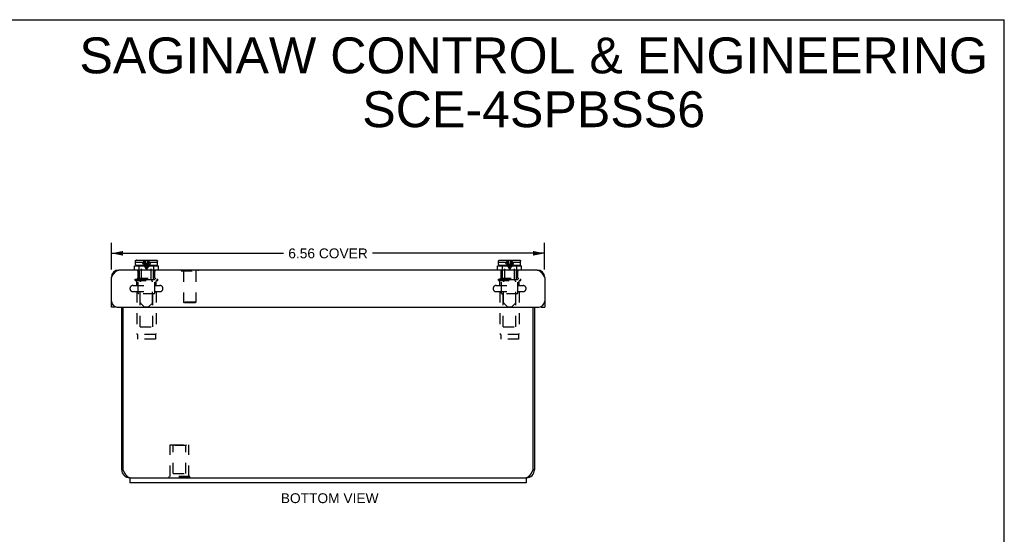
# Model space of a CAD drawing. Header units: inches. Extents: x 0 to 29.8, y 0 to 19.3.
# Tile 6 of 6: x 14.9 to 29.8, y 11.5 to 19.3. Entities that reach past the tile are written whole.
import ezdxf

# ---------------------------------------------------------------- set-up
doc = ezdxf.new("R2010")
doc.units = ezdxf.units.IN
doc.header["$LTSCALE"] = 1.640351
doc.header["$MEASUREMENT"] = 0
doc.linetypes.add('HIDDEN', pattern=[0.2, 0.1, -0.1])
doc.layers.get('0').update_dxf_attribs({"linetype": 'CONTINUOUS'})
for name, color, linetype in [('02___PRT_ALL_AXES', 7, 'CONTINUOUS'), ('06___PRT_ALL_SURFS', 7, 'CONTINUOUS'), ('DEFAULT_2', 8, 'HIDDEN'), ('DIMENSIONS', 7, 'CONTINUOUS')]:
    doc.layers.add(name, color=color, linetype=linetype)
doc.styles.get("Standard").update_dxf_attribs({"font": 'arial.ttf'})
doc.dimstyles.new('DIMSTYLE_2', dxfattribs={"dimtxt": 0.149123, "dimasz": 0.175439, "dimexe": 0.09, "dimexo": 0.07, "dimgap": 0.0425, "dimtad": 0, "dimtih": 1, "dimtoh": 1, "dimzin": 4, "dimdsep": 46, "dimtxsty": 'Standard', "dimblk": '_FILLED', "dimblk1": '_FILLED', "dimblk2": '_FILLED', "dimcen": 0.09, "dimazin": 1, "dimtfac": 1, "dimtdec": 3, "dimtofl": 0, "dimtmove": 0, "dimatfit": 3, "dimldrblk": '_FILLED', "dimfxl": 0, "dimtolj": 1, "dimtzin": 4, "dimarcsym": 0})

# ---------------------------------------------------------------- blocks, each defined once
blk = doc.blocks.new('_FILLED')
at = {"color": 0, "linetype": 'ByBlock'}
blk.add_solid([(0, 0), (-1, 0.2), (-1, -0.2)], dxfattribs=at)
blk = doc.blocks.new('*D3')
at = {"layer": 'DIMENSIONS', "color": 2, "linetype": 'Continuous'}
for p, q in [((16.301, 15.514), (16.301, 15.915)), ((22.863, 15.514), (22.863, 15.915)), ((16.301, 15.757), (18.906, 15.757)), ((22.863, 15.757), (20.258, 15.757))]:
    blk.add_line(p, q, dxfattribs=at)
at = {"layer": 'DIMENSIONS', "color": 2, "linetype": 'Continuous', "xscale": 0.1754385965, "yscale": 0.1754385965, "zscale": 0.1754385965, "rotation": 180}
blk.add_blockref('_FILLED', (16.301, 15.757), dxfattribs=at)
at = {"layer": 'DIMENSIONS', "color": 2, "linetype": 'Continuous', "xscale": 0.1754385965, "yscale": 0.1754385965, "zscale": 0.1754385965}
blk.add_blockref('_FILLED', (22.863, 15.757), dxfattribs=at)
at = {"layer": 'DIMENSIONS', "color": 2, "linetype": 'Continuous', "insert": (19.582, 15.831), "char_height": 0.1491, "width": 1.20241, "attachment_point": 2, "line_spacing_factor": 0.9}
blk.add_mtext('6.56 COVER', dxfattribs=at)

msp = doc.modelspace()

# ---------------------------------------------------------------- linework, layer by layer
at = {"color": 7, "linetype": 'Continuous'}
for p, q in [((0, 19.2982), (29.8246, 19.2982)), ((29.8246, 0), (29.8246, 19.2982)), ((16.6511, 15.5031), (16.6511, 15.5656)), ((16.6511, 15.5656), (17.0131, 15.5656)), ((16.6651, 15.5856), (16.6651, 15.6206)), ((16.6651, 15.6206), (16.666, 15.6206)), ((16.666, 15.6206), (16.666, 15.6386)), ((16.9841, 15.5706), (16.6801, 15.5706)), ((16.681, 15.6536), (16.9832, 15.6536)), ((16.7591, 15.5656), (16.7591, 15.5706)), ((16.9051, 15.5656), (16.9051, 15.5706)), ((16.9983, 15.6206), (16.9983, 15.6386)), ((16.9983, 15.6206), (16.9991, 15.6206)), ((16.9991, 15.5856), (16.9991, 15.6206)), ((17.0131, 15.5031), (17.0131, 15.5656)), ((22.1511, 15.5656), (22.5131, 15.5656)), ((22.1511, 15.5031), (22.1511, 15.5656)), ((22.1651, 15.6206), (22.166, 15.6206)), ((22.1651, 15.5856), (22.1651, 15.6206)), ((22.166, 15.6206), (22.166, 15.6386)), ((22.4841, 15.5706), (22.1801, 15.5706)), ((22.181, 15.6536), (22.4832, 15.6536)), ((22.2591, 15.5656), (22.2591, 15.5706)), ((22.4051, 15.5656), (22.4051, 15.5706)), ((22.4983, 15.6206), (22.4983, 15.6386)), ((22.4983, 15.6206), (22.4991, 15.6206)), ((22.4991, 15.5856), (22.4991, 15.6206)), ((22.5131, 15.5031), (22.5131, 15.5656)), ((17.3579, 15.5071), (17.3579, 15.5031)), ((17.3579, 15.5071), (17.6139, 15.5071)), ((17.6139, 15.5071), (17.6139, 15.5031)), ((16.3609, 14.9431), (16.3009, 14.9431)), ((16.3609, 14.9482), (16.3609, 14.9431)), ((22.8034, 14.9431), (22.8034, 14.9482)), ((22.8034, 14.9431), (22.8634, 14.9431)), ((16.4571, 12.4751), (16.4791, 12.4751)), ((22.7071, 12.4751), (22.6851, 12.4751)), ((16.5821, 12.3551), (16.5821, 12.2801)), ((16.5821, 12.3551), (22.5821, 12.3551)), ((22.5821, 12.3551), (22.5821, 12.2801))]:
    msp.add_line(p, q, dxfattribs=at)
at = {"color": 3, "linetype": 'Continuous'}
for p, q in [((16.3009, 14.9431), (16.3009, 15.3911)), ((22.7514, 15.5031), (16.4129, 15.5031)), ((22.8634, 15.3911), (22.8634, 14.9431)), ((16.3909, 14.9431), (22.7734, 14.9431)), ((16.4571, 12.4751), (16.4571, 14.9431)), ((16.4791, 12.4751), (16.4791, 14.9431)), ((22.6851, 14.9431), (22.6851, 12.4751)), ((22.7071, 14.9431), (22.7071, 12.4751)), ((16.4859, 12.4621), (16.4839, 12.4658)), ((16.4878, 12.4585), (16.4859, 12.4621)), ((16.4897, 12.4548), (16.4878, 12.4585)), ((16.4916, 12.4512), (16.4897, 12.4548)), ((16.4935, 12.4476), (16.4916, 12.4512)), ((22.6755, 12.4567), (22.6736, 12.453)), ((22.6774, 12.4603), (22.6755, 12.4567)), ((22.6794, 12.464), (22.6774, 12.4603)), ((22.6813, 12.4677), (22.6794, 12.464)), ((22.6851, 12.4751), (22.6813, 12.4677)), ((16.5821, 12.3551), (16.5771, 12.3551)), ((22.5821, 12.2801), (16.5821, 12.2801)), ((22.5871, 12.3551), (22.5821, 12.3551))]:
    msp.add_line(p, q, dxfattribs=at)
at = {"color": 7, "linetype": 'Continuous'}
for points in [[(16.666, 15.6386), (16.666, 15.64), (16.6662, 15.6415), (16.6666, 15.6429), (16.6671, 15.6443), (16.6677, 15.6456), (16.6685, 15.6469), (16.6694, 15.6481), (16.6704, 15.6492), (16.6715, 15.6502), (16.6727, 15.651), (16.6739, 15.6518), (16.6753, 15.6524), (16.6767, 15.6529), (16.6781, 15.6533), (16.6796, 15.6535), (16.681, 15.6536)], [(16.9832, 15.6536), (16.9847, 15.6535), (16.9862, 15.6533), (16.9876, 15.6529), (16.989, 15.6524), (16.9903, 15.6518), (16.9916, 15.651), (16.9928, 15.6502), (16.9939, 15.6492), (16.9949, 15.6481), (16.9958, 15.6469), (16.9965, 15.6456), (16.9972, 15.6443), (16.9977, 15.6429), (16.998, 15.6415), (16.9982, 15.64), (16.9983, 15.6386)], [(22.166, 15.6386), (22.166, 15.64), (22.1662, 15.6415), (22.1666, 15.6429), (22.1671, 15.6443), (22.1677, 15.6456), (22.1685, 15.6469), (22.1694, 15.6481), (22.1704, 15.6492), (22.1715, 15.6502), (22.1727, 15.651), (22.1739, 15.6518), (22.1753, 15.6524), (22.1767, 15.6529), (22.1781, 15.6533), (22.1796, 15.6535), (22.181, 15.6536)], [(22.4832, 15.6536), (22.4847, 15.6535), (22.4862, 15.6533), (22.4876, 15.6529), (22.489, 15.6524), (22.4903, 15.6518), (22.4916, 15.651), (22.4928, 15.6502), (22.4939, 15.6492), (22.4949, 15.6481), (22.4958, 15.6469), (22.4965, 15.6456), (22.4972, 15.6443), (22.4977, 15.6429), (22.498, 15.6415), (22.4982, 15.64), (22.4983, 15.6386)]]:
    msp.add_lwpolyline(points, dxfattribs=at)
at = {"color": 3, "linetype": 'Continuous'}
for points in [[(16.3009, 15.3911), (16.3044, 15.3966), (16.3079, 15.402), (16.3114, 15.4075), (16.3149, 15.4129), (16.3184, 15.4183), (16.3219, 15.4236), (16.3254, 15.4288), (16.3289, 15.4339), (16.3324, 15.439), (16.3359, 15.4439), (16.3394, 15.4487), (16.3429, 15.4533), (16.3464, 15.4578), (16.3499, 15.4621), (16.3534, 15.4663), (16.3569, 15.4703), (16.3604, 15.4741), (16.3639, 15.4776), (16.3674, 15.481), (16.3709, 15.4842), (16.3744, 15.4871), (16.3779, 15.4898), (16.3814, 15.4923), (16.3849, 15.4945), (16.3884, 15.4965), (16.3919, 15.4982), (16.3954, 15.4997), (16.3989, 15.5009), (16.4024, 15.5018), (16.4059, 15.5025), (16.4094, 15.5029), (16.4129, 15.5031)], [(22.7514, 15.5031), (22.7549, 15.5029), (22.7584, 15.5025), (22.7619, 15.5018), (22.7654, 15.5009), (22.7689, 15.4997), (22.7724, 15.4982), (22.7759, 15.4965), (22.7794, 15.4945), (22.7829, 15.4923), (22.7864, 15.4898), (22.7899, 15.4871), (22.7934, 15.4842), (22.7969, 15.481), (22.8004, 15.4776), (22.8039, 15.474), (22.8074, 15.4703), (22.8109, 15.4663), (22.8144, 15.4621), (22.8179, 15.4578), (22.8214, 15.4533), (22.8249, 15.4486), (22.8284, 15.4438), (22.8319, 15.4389), (22.8354, 15.4339), (22.8389, 15.4288), (22.8424, 15.4236), (22.8459, 15.4183), (22.8494, 15.4129), (22.8529, 15.4075), (22.8564, 15.402), (22.8599, 15.3966), (22.8634, 15.3911)], [(16.4839, 12.4658), (16.4811, 12.4714), (16.4801, 12.4732), (16.4791, 12.4751)], [(16.5771, 12.3551), (16.5762, 12.3551), (16.5752, 12.3551), (16.5743, 12.3552), (16.5733, 12.3553), (16.5723, 12.3554), (16.5714, 12.3556), (16.5704, 12.3558), (16.5694, 12.356), (16.5685, 12.3562), (16.5675, 12.3565), (16.5666, 12.3568), (16.5656, 12.3571), (16.5646, 12.3575), (16.5637, 12.3578), (16.5627, 12.3582), (16.5618, 12.3587), (16.5608, 12.3592), (16.5598, 12.3596), (16.5589, 12.3602), (16.5579, 12.3607), (16.557, 12.3613), (16.556, 12.3619), (16.555, 12.3625), (16.5541, 12.3632), (16.5531, 12.3638), (16.5522, 12.3646), (16.5512, 12.3653), (16.5502, 12.366), (16.5493, 12.3668), (16.5483, 12.3676), (16.5474, 12.3685), (16.5464, 12.3693), (16.5454, 12.3702), (16.5445, 12.3711), (16.5435, 12.3721), (16.5425, 12.373), (16.5416, 12.374), (16.5406, 12.375), (16.5397, 12.3761), (16.5387, 12.3771), (16.5377, 12.3782), (16.5368, 12.3793), (16.5358, 12.3804), (16.5349, 12.3816), (16.5339, 12.3827), (16.5329, 12.3839), (16.532, 12.3851), (16.531, 12.3864), (16.5301, 12.3876), (16.5291, 12.3889), (16.5281, 12.3902), (16.5272, 12.3915), (16.5262, 12.3929), (16.5253, 12.3942), (16.5243, 12.3956), (16.5233, 12.397), (16.5224, 12.3984), (16.5214, 12.3998), (16.5204, 12.4013), (16.5195, 12.4027), (16.5185, 12.4042), (16.5176, 12.4057), (16.5166, 12.4072), (16.5156, 12.4088), (16.5147, 12.4103), (16.5137, 12.4119), (16.5128, 12.4135), (16.5118, 12.4151), (16.5108, 12.4167), (16.5099, 12.4183), (16.5089, 12.4199), (16.508, 12.4216), (16.507, 12.4232), (16.506, 12.4249), (16.5051, 12.4266), (16.5041, 12.4283), (16.5032, 12.43), (16.5022, 12.4317), (16.5012, 12.4334), (16.5003, 12.4352), (16.4993, 12.4369), (16.4984, 12.4387), (16.4974, 12.4404), (16.4964, 12.4422), (16.4955, 12.444), (16.4945, 12.4458), (16.4935, 12.4476)], [(22.6736, 12.453), (22.6717, 12.4494), (22.6707, 12.4476), (22.6698, 12.4458), (22.6688, 12.444), (22.6678, 12.4422), (22.6669, 12.4404), (22.6659, 12.4387), (22.665, 12.4369), (22.664, 12.4352), (22.663, 12.4334), (22.6621, 12.4317), (22.6611, 12.43), (22.6602, 12.4283), (22.6592, 12.4266), (22.6582, 12.4249), (22.6573, 12.4232), (22.6563, 12.4216), (22.6554, 12.4199), (22.6544, 12.4183), (22.6534, 12.4167), (22.6525, 12.4151), (22.6515, 12.4135), (22.6505, 12.4119), (22.6496, 12.4103), (22.6486, 12.4088), (22.6477, 12.4072), (22.6467, 12.4057), (22.6457, 12.4042), (22.6448, 12.4027), (22.6438, 12.4013), (22.6429, 12.3998), (22.6419, 12.3984), (22.6409, 12.397), (22.64, 12.3956), (22.639, 12.3942), (22.6381, 12.3929), (22.6371, 12.3915), (22.6361, 12.3902), (22.6352, 12.3889), (22.6342, 12.3876), (22.6333, 12.3864), (22.6323, 12.3851), (22.6313, 12.3839), (22.6304, 12.3827), (22.6294, 12.3816), (22.6284, 12.3804), (22.6275, 12.3793), (22.6265, 12.3782), (22.6256, 12.3771), (22.6246, 12.3761), (22.6236, 12.375), (22.6227, 12.374), (22.6217, 12.373), (22.6208, 12.3721), (22.6198, 12.3711), (22.6188, 12.3702), (22.6179, 12.3693), (22.6169, 12.3685), (22.616, 12.3676), (22.615, 12.3668), (22.614, 12.366), (22.6131, 12.3653), (22.6121, 12.3646), (22.6112, 12.3638), (22.6102, 12.3632), (22.6092, 12.3625), (22.6083, 12.3619), (22.6073, 12.3613), (22.6064, 12.3607), (22.6054, 12.3602), (22.6044, 12.3596), (22.6035, 12.3592), (22.6025, 12.3587), (22.6015, 12.3582), (22.6006, 12.3578), (22.5996, 12.3575), (22.5987, 12.3571), (22.5977, 12.3568), (22.5967, 12.3565), (22.5958, 12.3562), (22.5948, 12.356), (22.5939, 12.3558), (22.5929, 12.3556), (22.5919, 12.3554), (22.591, 12.3553), (22.59, 12.3552), (22.5891, 12.3551), (22.5881, 12.3551), (22.5871, 12.3551)]]:
    msp.add_lwpolyline(points, dxfattribs=at)
at = {"color": 7, "linetype": 'Continuous'}
for centre, start, end in [((16.6801, 15.5856), 180, 270), ((16.9841, 15.5856), 270, 360), ((22.1801, 15.5856), 180, 270), ((22.4841, 15.5856), 270, 360)]:
    msp.add_arc(centre, 0.015, start, end, dxfattribs=at)
at = {"color": 3, "linetype": 'Continuous'}
for centre, radius, start, end in [((16.4129, 15.3911), 0.112, 90, 180), ((22.7514, 15.3911), 0.112, 0, 90), ((16.3909, 15.0331), 0.09, 180, 270), ((22.7734, 15.0331), 0.09, 270, 360), ((16.5771, 12.4751), 0.12, 180, 270), ((22.5871, 12.4751), 0.12, 270, 360)]:
    msp.add_arc(centre, radius, start, end, dxfattribs=at)
at = {"layer": '02___PRT_ALL_AXES', "color": 8, "linetype": 'HIDDEN'}
for p, q in [((17.1921, 12.3757), (17.1921, 12.8547)), ((17.1921, 12.8547), (17.4721, 12.8547)), ((17.4721, 12.3757), (17.4721, 12.8547))]:
    msp.add_line(p, q, dxfattribs=at)
at = {"layer": '06___PRT_ALL_SURFS', "color": 8, "linetype": 'HIDDEN'}
for p, q in [((17.1761, 12.3547), (17.1761, 12.3757)), ((17.4881, 12.3757), (17.1761, 12.3757)), ((17.4881, 12.3547), (17.1761, 12.3547)), ((17.3321, 12.3547), (17.3321, 12.3757)), ((17.4881, 12.3547), (17.4881, 12.3757))]:
    msp.add_line(p, q, dxfattribs=at)
at = {"layer": 'DEFAULT_2', "color": 8, "linetype": 'HIDDEN'}
for p, q in [((16.666, 15.6206), (16.7996, 15.6206)), ((16.6666, 15.6429), (16.6666, 15.6429)), ((16.6671, 15.6443), (16.6671, 15.6443)), ((16.6677, 15.6456), (16.6677, 15.6456)), ((16.6685, 15.6469), (16.6685, 15.6469)), ((16.6694, 15.6481), (16.6694, 15.6481)), ((16.6704, 15.6492), (16.6704, 15.6492)), ((16.6715, 15.6502), (16.6715, 15.6502)), ((16.6727, 15.651), (16.6727, 15.651)), ((16.6739, 15.6518), (16.6739, 15.6518)), ((16.6753, 15.6524), (16.6753, 15.6524)), ((16.6767, 15.6529), (16.6767, 15.6529)), ((16.6796, 15.6535), (16.6781, 15.6533)), ((16.7221, 15.4856), (16.7221, 15.5656)), ((16.7591, 15.3578), (16.7591, 15.5656)), ((16.7865, 15.585), (16.797, 15.5676)), ((16.8671, 15.6257), (16.8647, 15.6206)), ((16.8647, 15.6206), (16.9983, 15.6206)), ((16.8777, 15.585), (16.8672, 15.5676)), ((16.9051, 15.3578), (16.9051, 15.5656)), ((16.9421, 15.4856), (16.9421, 15.5656)), ((16.9876, 15.6529), (16.9876, 15.6529)), ((16.989, 15.6524), (16.989, 15.6524)), ((16.9903, 15.6518), (16.9903, 15.6518)), ((16.9916, 15.651), (16.9916, 15.651)), ((16.9928, 15.6502), (16.9928, 15.6502)), ((16.9939, 15.6492), (16.9939, 15.6492)), ((16.9949, 15.6481), (16.9949, 15.6481)), ((16.9958, 15.6469), (16.9958, 15.6469)), ((16.9965, 15.6456), (16.9965, 15.6456)), ((16.9972, 15.6443), (16.9972, 15.6443)), ((16.9977, 15.6429), (16.9977, 15.6429)), ((16.9982, 15.64), (16.998, 15.6415)), ((22.166, 15.6206), (22.2996, 15.6206)), ((22.1666, 15.6429), (22.1666, 15.6429)), ((22.1671, 15.6443), (22.1671, 15.6443)), ((22.1677, 15.6456), (22.1677, 15.6456)), ((22.1685, 15.6469), (22.1685, 15.6469)), ((22.1694, 15.6481), (22.1694, 15.6481)), ((22.1704, 15.6492), (22.1704, 15.6492)), ((22.1715, 15.6502), (22.1715, 15.6502)), ((22.1727, 15.651), (22.1727, 15.651)), ((22.1739, 15.6518), (22.1739, 15.6518)), ((22.1753, 15.6524), (22.1753, 15.6524)), ((22.1767, 15.6529), (22.1767, 15.6529)), ((22.1796, 15.6535), (22.1781, 15.6533)), ((22.2221, 15.4856), (22.2221, 15.5656)), ((22.2591, 15.3578), (22.2591, 15.5656)), ((22.2865, 15.585), (22.297, 15.5676)), ((22.3671, 15.6257), (22.3647, 15.6206)), ((22.3647, 15.6206), (22.4983, 15.6206)), ((22.3777, 15.585), (22.3672, 15.5676)), ((22.4051, 15.3578), (22.4051, 15.5656)), ((22.4421, 15.4856), (22.4421, 15.5656)), ((22.4847, 15.6535), (22.4847, 15.6535)), ((22.4876, 15.6529), (22.4876, 15.6529)), ((22.489, 15.6524), (22.489, 15.6524)), ((22.4903, 15.6518), (22.4903, 15.6518)), ((22.4916, 15.651), (22.4916, 15.651)), ((22.4928, 15.6502), (22.4928, 15.6502)), ((22.4939, 15.6492), (22.4939, 15.6492)), ((22.4949, 15.6481), (22.4949, 15.6481)), ((22.4958, 15.6469), (22.4958, 15.6469)), ((22.4965, 15.6456), (22.4965, 15.6456)), ((22.4972, 15.6443), (22.4972, 15.6443)), ((22.4977, 15.6429), (22.4977, 15.6429)), ((22.4982, 15.64), (22.498, 15.6415)), ((16.6621, 15.3471), (16.6621, 15.3651)), ((16.6621, 15.3651), (17.0021, 15.3651)), ((16.6963, 15.3741), (16.6923, 15.3781)), ((16.6923, 15.3781), (16.972, 15.3781)), ((16.7003, 15.3703), (16.6963, 15.3742)), ((16.7041, 15.3665), (16.7003, 15.3703)), ((16.7021, 15.4856), (16.7021, 15.5031)), ((16.7021, 15.4856), (16.7263, 15.4856)), ((16.708, 15.3628), (16.7041, 15.3665)), ((16.7056, 15.3781), (16.7056, 15.4856)), ((16.7071, 15.1551), (16.7071, 15.3651)), ((16.7117, 15.3591), (16.708, 15.3628)), ((16.7263, 15.3556), (16.7263, 15.4856)), ((16.938, 15.3556), (16.938, 15.4856)), ((16.938, 15.4856), (16.9621, 15.4856)), ((16.9525, 15.3591), (16.9563, 15.3628)), ((16.9563, 15.3628), (16.9601, 15.3665)), ((16.9571, 15.1551), (16.9571, 15.3651)), ((16.9586, 15.3781), (16.9586, 15.4856)), ((16.9601, 15.3665), (16.964, 15.3703)), ((16.9621, 15.4856), (16.9621, 15.5031)), ((16.964, 15.3703), (16.968, 15.3742)), ((16.9679, 15.3741), (16.972, 15.3781)), ((17.0021, 15.3471), (17.0021, 15.3651)), ((17.3579, 15.5031), (17.3579, 15.4891)), ((17.3579, 15.4891), (17.6139, 15.4891)), ((17.3919, 15.4891), (17.3919, 15.0171)), ((17.5799, 15.4891), (17.5799, 15.0171)), ((17.6139, 15.5031), (17.6139, 15.4891)), ((22.1621, 15.3651), (22.5021, 15.3651)), ((22.1621, 15.3471), (22.1621, 15.3651)), ((22.1923, 15.3781), (22.472, 15.3781)), ((22.1963, 15.3741), (22.1923, 15.3781)), ((22.1963, 15.3742), (22.2003, 15.3703)), ((22.2003, 15.3703), (22.2041, 15.3665)), ((22.2021, 15.4856), (22.2021, 15.5031)), ((22.2021, 15.4856), (22.2263, 15.4856)), ((22.2041, 15.3665), (22.208, 15.3628)), ((22.2056, 15.3781), (22.2056, 15.4856)), ((22.2071, 15.1551), (22.2071, 15.3651)), ((22.208, 15.3628), (22.2117, 15.3591)), ((22.2263, 15.3556), (22.2263, 15.4856)), ((22.438, 15.4856), (22.4621, 15.4856)), ((22.438, 15.3556), (22.438, 15.4856)), ((22.4563, 15.3628), (22.4525, 15.3591)), ((22.4601, 15.3665), (22.4563, 15.3628)), ((22.4571, 15.1551), (22.4571, 15.3651)), ((22.4586, 15.3781), (22.4586, 15.4856)), ((22.464, 15.3703), (22.4601, 15.3665)), ((22.4621, 15.4856), (22.4621, 15.5031)), ((22.468, 15.3742), (22.464, 15.3703)), ((22.4679, 15.3741), (22.472, 15.3781)), ((22.5021, 15.3471), (22.5021, 15.3651)), ((16.6284, 15.2691), (17.0359, 15.2691)), ((16.6621, 15.3471), (17.0021, 15.3471)), ((16.6861, 15.2691), (16.6861, 15.3371)), ((16.7117, 15.3592), (16.7154, 15.3556)), ((16.9488, 15.3556), (16.7154, 15.3556)), ((16.7381, 15.0108), (16.7381, 15.3243)), ((16.7547, 15.3472), (16.7425, 15.335)), ((16.9095, 15.3472), (16.9217, 15.335)), ((16.9261, 15.0108), (16.9261, 15.3243)), ((16.9525, 15.3592), (16.9488, 15.3556)), ((16.9781, 15.2691), (16.9781, 15.3371)), ((22.1284, 15.2691), (22.5359, 15.2691)), ((22.1621, 15.3471), (22.5021, 15.3471)), ((22.1861, 15.2691), (22.1861, 15.3371)), ((22.2117, 15.3592), (22.2154, 15.3556)), ((22.4488, 15.3556), (22.2154, 15.3556)), ((22.2381, 15.0108), (22.2381, 15.3243)), ((22.2547, 15.3472), (22.2425, 15.335)), ((22.4095, 15.3472), (22.4217, 15.335)), ((22.4261, 15.0108), (22.4261, 15.3243)), ((22.4525, 15.3592), (22.4488, 15.3556)), ((22.4781, 15.2691), (22.4781, 15.3371)), ((16.6284, 15.1766), (17.0359, 15.1766)), ((16.6861, 15.1766), (16.6861, 14.5434)), ((16.9471, 15.1451), (16.7171, 15.1451)), ((16.7371, 14.6451), (16.7371, 15.1451)), ((16.9271, 14.6451), (16.9271, 15.1451)), ((16.9781, 15.1766), (16.9781, 14.5434)), ((22.1284, 15.1766), (22.5359, 15.1766)), ((22.1861, 15.1766), (22.1861, 14.5434)), ((22.4471, 15.1451), (22.2171, 15.1451)), ((22.2371, 14.6451), (22.2371, 15.1451)), ((22.4271, 14.6451), (22.4271, 15.1451)), ((22.4781, 15.1766), (22.4781, 14.5434)), ((16.7991, 14.9436), (16.7425, 15.0002)), ((16.7991, 14.9436), (16.8651, 14.9436)), ((16.8651, 14.9436), (16.9217, 15.0002)), ((17.4019, 15.0071), (17.3919, 15.0171)), ((17.5799, 15.0171), (17.3919, 15.0171)), ((17.5699, 15.0071), (17.4019, 15.0071)), ((17.5699, 15.0071), (17.5799, 15.0171)), ((22.2991, 14.9436), (22.2425, 15.0002)), ((22.2991, 14.9436), (22.3651, 14.9436)), ((22.3651, 14.9436), (22.4217, 15.0002)), ((16.7371, 14.6451), (16.9271, 14.6451)), ((22.2371, 14.6451), (22.4271, 14.6451)), ((16.6971, 14.5256), (16.6971, 14.4566)), ((16.9671, 14.5256), (16.6971, 14.5256)), ((16.9671, 14.5256), (16.9671, 14.4566)), ((22.4671, 14.5256), (22.1971, 14.5256)), ((22.1971, 14.5256), (22.1971, 14.4566)), ((22.4671, 14.5256), (22.4671, 14.4566)), ((16.9671, 14.4566), (16.6971, 14.4566)), ((22.4671, 14.4566), (22.1971, 14.4566)), ((17.2371, 12.8447), (17.2271, 12.8547)), ((17.2271, 12.8547), (17.4371, 12.8547)), ((17.2371, 12.4172), (17.2371, 12.8447)), ((17.4271, 12.8447), (17.2371, 12.8447)), ((17.4271, 12.8447), (17.4371, 12.8547)), ((17.4271, 12.4172), (17.4271, 12.8447)), ((17.2371, 12.4172), (17.4271, 12.4172))]:
    msp.add_line(p, q, dxfattribs=at)
for points in [[(16.7674, 15.6206), (16.7767, 15.6027), (16.7865, 15.585)], [(16.7996, 15.6206), (16.7972, 15.6257), (16.7947, 15.631), (16.7923, 15.6364), (16.7899, 15.642), (16.7875, 15.6477), (16.7851, 15.6536)], [(16.7941, 15.6206), (16.7995, 15.6027), (16.8053, 15.585), (16.8115, 15.5676), (16.818, 15.5504), (16.8249, 15.5334), (16.8321, 15.5166)], [(16.797, 15.5676), (16.8081, 15.5504), (16.8198, 15.5334), (16.8321, 15.5166)], [(16.8045, 15.6536), (16.8082, 15.6298), (16.8123, 15.6064), (16.8167, 15.5834), (16.8215, 15.5608), (16.8266, 15.5385), (16.8321, 15.5166)], [(16.8156, 15.6536), (16.8179, 15.6298), (16.8203, 15.6064), (16.8229, 15.5834)], [(16.8229, 15.5834), (16.8258, 15.5608), (16.8289, 15.5385), (16.8321, 15.5166)], [(16.8598, 15.6536), (16.8561, 15.6298), (16.852, 15.6064), (16.8476, 15.5834), (16.8428, 15.5608), (16.8376, 15.5385), (16.8321, 15.5166)], [(16.8702, 15.6206), (16.8647, 15.6027), (16.8589, 15.585), (16.8528, 15.5676), (16.8462, 15.5504), (16.8394, 15.5334), (16.8321, 15.5166)], [(16.8413, 15.5834), (16.8385, 15.5608), (16.8354, 15.5385), (16.8321, 15.5166)], [(16.8672, 15.5676), (16.8562, 15.5504), (16.8444, 15.5334), (16.8321, 15.5166)], [(16.8486, 15.6536), (16.8464, 15.6298), (16.844, 15.6064), (16.8413, 15.5834)], [(16.8671, 15.6257), (16.8695, 15.631), (16.8719, 15.6364), (16.8743, 15.642), (16.8767, 15.6477), (16.8791, 15.6536)], [(16.8969, 15.6206), (16.8876, 15.6027), (16.8777, 15.585)], [(22.2674, 15.6206), (22.2767, 15.6027), (22.2865, 15.585)], [(22.2996, 15.6206), (22.2972, 15.6257), (22.2947, 15.631), (22.2923, 15.6364), (22.2899, 15.642), (22.2875, 15.6477), (22.2851, 15.6536)], [(22.2941, 15.6206), (22.2995, 15.6027), (22.3053, 15.585), (22.3115, 15.5676), (22.318, 15.5504), (22.3249, 15.5334), (22.3321, 15.5166)], [(22.297, 15.5676), (22.3081, 15.5504), (22.3198, 15.5334), (22.3321, 15.5166)], [(22.3045, 15.6536), (22.3082, 15.6298), (22.3123, 15.6064), (22.3167, 15.5834), (22.3215, 15.5608), (22.3266, 15.5385), (22.3321, 15.5166)], [(22.3156, 15.6536), (22.3179, 15.6298), (22.3203, 15.6064), (22.3229, 15.5834)], [(22.3229, 15.5834), (22.3258, 15.5608), (22.3289, 15.5385), (22.3321, 15.5166)], [(22.3598, 15.6536), (22.3561, 15.6298), (22.352, 15.6064), (22.3476, 15.5834), (22.3428, 15.5608), (22.3376, 15.5385), (22.3321, 15.5166)], [(22.3702, 15.6206), (22.3647, 15.6027), (22.3589, 15.585), (22.3528, 15.5676), (22.3462, 15.5504), (22.3394, 15.5334), (22.3321, 15.5166)], [(22.3413, 15.5834), (22.3385, 15.5608), (22.3354, 15.5385), (22.3321, 15.5166)], [(22.3672, 15.5676), (22.3562, 15.5504), (22.3444, 15.5334), (22.3321, 15.5166)], [(22.3486, 15.6536), (22.3464, 15.6298), (22.344, 15.6064), (22.3413, 15.5834)], [(22.3671, 15.6257), (22.3695, 15.631), (22.3719, 15.6364), (22.3743, 15.642), (22.3767, 15.6477), (22.3791, 15.6536)], [(22.3969, 15.6206), (22.3876, 15.6027), (22.3777, 15.585)]]:
    msp.add_lwpolyline(points, dxfattribs=at)
for centre, radius, start, end in [((16.6284, 15.2228), 0.0462, 90, 270), ((16.6761, 15.3371), 0.01, 0, 90), ((16.7531, 15.3243), 0.015, 135.00005, 180), ((16.7441, 15.3578), 0.015, 315.00006, 360), ((16.9201, 15.3578), 0.015, 180, 224.99994), ((16.9111, 15.3243), 0.015, 0, 44.99995), ((16.9881, 15.3371), 0.01, 90, 180), ((17.0359, 15.2228), 0.0462, 270, 90), ((22.1284, 15.2228), 0.0462, 90, 270), ((22.1761, 15.3371), 0.01, 0, 90), ((22.2531, 15.3243), 0.015, 135.00005, 180), ((22.2441, 15.3578), 0.015, 315.00006, 360), ((22.4201, 15.3578), 0.015, 180, 224.99994), ((22.4111, 15.3243), 0.015, 0, 44.99995), ((22.4881, 15.3371), 0.01, 90, 180), ((22.5359, 15.2228), 0.0462, 270, 90), ((16.7171, 15.1551), 0.01, 180, 270), ((16.9471, 15.1551), 0.01, 270, 360), ((22.2171, 15.1551), 0.01, 180, 270), ((22.4471, 15.1551), 0.01, 270, 360), ((16.7531, 15.0108), 0.015, 180, 225.00001), ((16.9111, 15.0108), 0.015, 314.99999, 360), ((22.2531, 15.0108), 0.015, 180, 225.00001), ((22.4111, 15.0108), 0.015, 314.99999, 360), ((16.7061, 14.5434), 0.02, 180, 243.25632), ((16.9581, 14.5434), 0.02, 296.74368, 360), ((22.2061, 14.5434), 0.02, 180, 243.25632), ((22.4581, 14.5434), 0.02, 296.74368, 360)]:
    msp.add_arc(centre, radius, start, end, dxfattribs=at)

# ---------------------------------------------------------------- texts
at = {"layer": 'DIMENSIONS', "color": 2, "linetype": 'Continuous', "attachment_point": 2, "line_spacing_factor": 0.9}
for s, insert, char_height, width in [('SAGINAW CONTROL & ENGINEERING\\PSCE-4SPBSS6', (22.6969, 19.0287), 0.54386, 13.735994), ('BOTTOM VIEW', (19.6071, 12.12), 0.149123, 1.477923)]:
    msp.add_mtext(s, dxfattribs=dict(at, insert=insert, char_height=char_height, width=width))

# ---------------------------------------------------------------- dimensions: what is measured, and where the dimension line sits
at = {"layer": 'DIMENSIONS', "color": 2, "linetype": 'Continuous'}
dim = msp.add_linear_dim(base=(22.8634, 15.7566), p1=(16.3009, 15.4439), p2=(22.8634, 15.4439), text='<> COVER', dimstyle='DIMSTYLE_2', dxfattribs=at)
dim.commit()
dim.dimension.update_dxf_attribs({"geometry": '*D3', "text_midpoint": (19.5821, 15.7566), "dimtype": 160})

doc.saveas('drawing.dxf')
